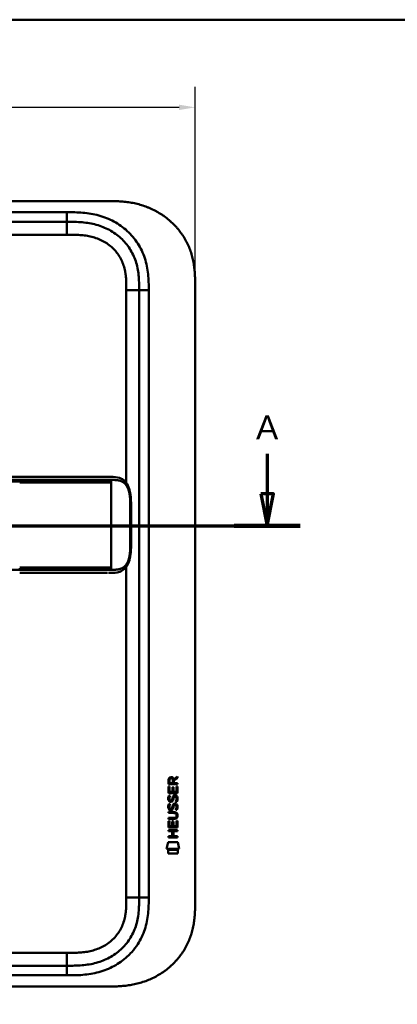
# Model space of a CAD drawing. Header units: millimetres. Extents: x 20 to 833, y 20 to 574.
# Tile 4 of 12: x 253 to 371, y 267 to 574. Entities that reach past the tile are written whole.
import ezdxf

# ---------------------------------------------------------------- set-up
doc = ezdxf.new("R2010")
doc.units = ezdxf.units.MM
doc.header["$LTSCALE"] = 2
for name, color, linetype, lineweight in [('Bemaßungen(DIN)', 7, 'Continuous', 25), ('Schnittansichtslinien(DIN)', 7, 'Continuous', 70), ('Sichtbare Kanten(DIN)', 7, 'Continuous', 50), ('Sichtbare tangentiale Kanten(DIN)', 7, 'Continuous', 50), ('Skizziergeometrie(DIN)', 7, 'Continuous', 50)]:
    doc.layers.add(name, color=color, linetype=linetype, lineweight=lineweight)
doc.styles.add('Aktuell-DINGroßer Text', font='arial.ttf')
doc.styles.add('STANDARD-DIN~0', font='arial.ttf')
doc.dimstyles.new('CAD-LAN', dxfattribs={"dimscale": 2, "dimtxt": 3.5, "dimasz": 2.5, "dimexe": 3.175, "dimexo": 0, "dimgap": 0.8, "dimtad": 1, "dimrnd": 1e-08, "dimtxsty": 'STANDARD-DIN~0', "dimcen": 0.09, "dimdle": 10, "dimclrd": 250, "dimclre": 250, "dimclrt": 250, "dimadec": 0, "dimazin": 2, "dimtfac": 1, "dimtmove": 0, "dimatfit": 3, "dimfxl": 1, "dimtolj": 1, "dimtzin": 0, "dimlwd": 25, "dimlwe": 25, "dimarcsym": 0})

# ---------------------------------------------------------------- blocks, each defined once
blk = doc.blocks.new('Ränder Standardrahmen')
at = {"layer": 'Skizziergeometrie(DIN)', "flags": 128}
blk.add_lwpolyline([(10, 10), (10, 287), (410, 287), (410, 10), (10, 10)], dxfattribs=at)
blk = doc.blocks.new('2DTransSchnitt0')
at = {"layer": 'Schnittansichtslinien(DIN)', "linetype": 'Continuous'}
for p, q in [((38.06, 219.3), (38.06, 213.05)), ((165.23, 219.3), (165.23, 213.05)), ((37.06, 213.05), (38.06, 208.05)), ((39.06, 213.05), (37.06, 213.05)), ((38.06, 213.05), (38.06, 208.05)), ((38.06, 208.05), (39.06, 213.05)), ((164.23, 213.05), (165.23, 208.05)), ((166.23, 213.05), (164.23, 213.05)), ((165.23, 213.05), (165.23, 208.05)), ((165.23, 208.05), (166.23, 213.05)), ((32.91, 208.05), (170.38, 208.05))]:
    blk.add_line(p, q, dxfattribs=at)
at = {"layer": 'Schnittansichtslinien(DIN)', "linetype": 'Continuous', "lineweight": 140}
for p, q in [((32.91, 208.05), (43.21, 208.05)), ((160.09, 208.05), (170.38, 208.05))]:
    blk.add_line(p, q, dxfattribs=at)
at = {"layer": 'Schnittansichtslinien(DIN)', "linetype": 'Continuous', "flags": 128}
for points in [[(37.06, 213.05), (38.06, 208.05), (39.06, 213.05), (37.06, 213.05)], [(164.23, 213.05), (165.23, 208.05), (166.23, 213.05), (164.23, 213.05)]]:
    blk.add_lwpolyline(points, dxfattribs=at)
at = {"layer": 'Schnittansichtslinien(DIN)'}
for points in [[(37.06, 213.05), (38.06, 208.05), (39.06, 213.05), (37.06, 213.05)], [(164.23, 213.05), (165.23, 208.05), (166.23, 213.05), (164.23, 213.05)]]:
    blk.add_solid(points, dxfattribs=at)
at = {"layer": 'Schnittansichtslinien(DIN)', "char_height": 3.73, "attachment_point": 7, "style": 'Aktuell-DINGroßer Text'}
for insert in [(36.31, 221.55), (163.48, 221.55)]:
    blk.add_mtext('A', dxfattribs=dict(at, insert=insert))
blk = doc.blocks.new('*D9')
at = {"layer": 'Bemaßungen(DIN)', "color": 250, "linetype": 'Continuous', "lineweight": 25, "true_color": 0x3f3f3f, "transparency": 16777216}
for p, q in [((93.97, 490.66), (93.97, 553.01)), ((307.97, 490.66), (307.97, 553.01)), ((302.97, 546.66), (98.97, 546.66))]:
    blk.add_line(p, q, dxfattribs=at)
at = {"layer": 'Bemaßungen(DIN)', "color": 250, "linetype": 'Continuous', "true_color": 0x3f3f3f, "transparency": 16777216}
for points in [[(98.97, 547.49), (98.97, 545.82), (93.97, 546.66)], [(302.97, 547.49), (302.97, 545.82), (307.97, 546.66)]]:
    blk.add_solid(points, dxfattribs=at)
at = {"layer": 'Defpoints', "color": 0, "linetype": 'Continuous', "transparency": 16777216}
for p in [(93.97, 546.66), (93.97, 490.66), (307.97, 490.66)]:
    blk.add_point(p, dxfattribs=at)
at = {"layer": 'Bemaßungen(DIN)', "color": 250, "linetype": 'Continuous', "lineweight": 25, "true_color": 0x3f3f3f, "transparency": 16777216, "insert": (193.19, 555.29), "char_height": 7, "attachment_point": 1, "style": 'STANDARD-DIN~0'}
blk.add_mtext('\\A1;214', dxfattribs=at)

msp = doc.modelspace()

# ---------------------------------------------------------------- linework, layer by layer
at = {"layer": 'Sichtbare Kanten(DIN)'}
for p, q in [((280.9298, 517.4426), (122.0072, 517.4426)), ((267.9302, 510.9426), (123.0068, 510.9426)), ((290.4685, 300.2269), (290.4685, 489.6583)), ((307.9685, 490.6583), (307.9685, 299.2269)), ((253.183, 431.4392), (126.3317, 431.4392)), ((280.5928, 401.4393), (280.593, 401.4393)), ((301.2741, 337.1587), (302.4695, 337.9489)), ((302.4695, 337.9489), (302.4691, 337.5148)), ((299.6069, 332.7989), (299.6085, 334.8032)), ((299.6085, 334.8032), (299.9568, 334.8029)), ((299.6091, 335.5292), (299.6113, 336.8426)), ((302.4675, 335.5269), (299.6091, 335.5292)), ((299.9568, 334.8029), (299.9555, 333.1757)), ((299.9597, 336.7987), (299.959, 335.9105)), ((299.959, 335.9105), (300.9766, 335.9097)), ((300.9766, 335.9097), (300.9773, 336.7979)), ((301.3269, 336.7598), (301.3262, 335.9094)), ((301.3262, 335.9094), (302.4678, 335.9085)), ((302.4691, 337.5148), (301.3269, 336.7598)), ((302.1173, 333.174), (302.1186, 334.821)), ((302.1186, 334.821), (302.4671, 334.8207)), ((302.4671, 334.8207), (302.4654, 332.7967)), ((302.4678, 335.9085), (302.4675, 335.5269)), ((302.4654, 332.7967), (299.6069, 332.7989)), ((299.7786, 332.0251), (300.1173, 331.9248)), ((299.9555, 333.1757), (300.8502, 333.175)), ((300.8502, 333.175), (300.8513, 334.6219)), ((300.8513, 334.6219), (301.1998, 334.6216)), ((301.1998, 334.6216), (301.1986, 333.1747)), ((301.1986, 333.1747), (302.1173, 333.174)), ((301.7072, 331.7221), (301.6954, 331.7221)), ((299.7766, 329.4786), (300.1153, 329.3782)), ((299.975, 330.6935), (299.9822, 330.6762)), ((300.6589, 330.5958), (300.6697, 330.6126)), ((301.7051, 329.1755), (301.6934, 329.1755)), ((299.6018, 326.5714), (299.6021, 326.9484)), ((301.2715, 326.5701), (299.6018, 326.5714)), ((299.6021, 326.9484), (301.2479, 326.9471)), ((299.973, 328.147), (299.9802, 328.1297)), ((300.6568, 328.0492), (300.6676, 328.0661)), ((302.1516, 325.785), (302.1515, 325.7947)), ((299.5983, 322.0613), (299.5999, 324.0655)), ((299.5999, 324.0655), (299.9483, 324.0652)), ((299.6003, 324.6366), (299.6006, 325.0137)), ((301.2461, 324.6353), (299.6003, 324.6366)), ((299.6006, 325.0137), (301.2703, 325.0124)), ((299.9483, 324.0652), (299.947, 322.4381)), ((300.8417, 322.4374), (300.8428, 323.8843)), ((300.8428, 323.8843), (301.1913, 323.884)), ((301.1913, 323.884), (301.1901, 322.4371)), ((302.1087, 322.4364), (302.11, 324.0835)), ((302.11, 324.0835), (302.4584, 324.0832)), ((302.4584, 324.0832), (302.4568, 322.059)), ((299.5961, 320.8908), (299.5964, 321.2679)), ((300.8391, 320.8898), (299.5961, 320.8908)), ((299.5964, 321.2679), (302.455, 321.2656)), ((302.4568, 322.059), (299.5983, 322.0613)), ((299.947, 322.4381), (300.8417, 322.4374)), ((300.8379, 319.3322), (300.8391, 320.8898)), ((301.1901, 322.4371), (302.1087, 322.4364)), ((301.1955, 320.8895), (301.1942, 319.3319)), ((302.4547, 320.8885), (301.1955, 320.8895)), ((302.455, 321.2656), (302.4547, 320.8885)), ((299.0634, 315.379), (299.5224, 317.5118)), ((299.5224, 317.5118), (302.5286, 317.5094)), ((299.5945, 318.9561), (299.5948, 319.3331)), ((302.4531, 318.9539), (299.5945, 318.9561)), ((299.5948, 319.3331), (300.8379, 319.3322)), ((301.1942, 319.3319), (302.4534, 319.3309)), ((302.4534, 319.3309), (302.4531, 318.9539)), ((302.5286, 317.5094), (302.9785, 315.3759)), ((302.9785, 315.3759), (299.0634, 315.379)), ((299.5219, 313.9512), (299.5228, 315.0932)), ((302.5189, 313.9488), (299.5219, 313.9512)), ((299.5228, 315.0932), (302.5198, 315.0908)), ((302.5198, 315.0908), (302.5189, 313.9488)), ((123.0068, 278.9426), (267.9302, 278.9426)), ((122.0072, 272.4426), (280.9298, 272.4426))]:
    msp.add_line(p, q, dxfattribs=at)
for centre, major_axis, ratio, start_param, end_param in [((301.1383, 336.0259), (0.9765, -1.2741), 0.51804149, 2.7627686, 3.73551306), ((299.7454, 335.9452), (1.2419, 1.6396), 0.59949376, 5.87816498, 6.70897252), ((301.0475, 330.0352), (0.8393, 1.6425), 0.45910241, 5.97618772, 6.49757551), ((301.241, 333.8041), (1.1034, 3.2961), 0.23129477, 2.81246194, 2.87342131), ((300.7203, 331.4874), (0.5741, 1.0041), 0.54384094, 2.75343041, 3.21372411), ((300.6004, 330.6202), (0.0982, 0.1394), 0.36417157, 4.48449266, 4.7925708), ((301.0467, 327.4909), (0.838, 1.6403), 0.45945215, 5.97601121, 6.497704), ((301.3248, 331.5044), (1.192, 3.5398), 0.22151613, 2.82630526, 2.88544623), ((300.726, 328.9496), (0.5826, 1.0124), 0.54160498, 2.75690927, 3.21474058), ((300.5984, 328.0737), (0.0982, 0.1394), 0.36417158, 4.48449266, 4.7925708), ((297.4307, 329.3174), (4.8083, -4.3226), 0.37420137, 5.88811297, 6.60645232), ((297.4268, 322.2733), (4.8136, 4.3126), 0.37426609, 5.95992819, 6.67839211), ((278.7184, 345.6219), (23.2662, -20.361), 0.13713392, 6.12750203, 6.40243503)]:
    msp.add_ellipse(centre, major_axis=major_axis, ratio=ratio, start_param=start_param, end_param=end_param, dxfattribs=at)
for points, degree, knots in [([(307.9685, 490.6583), (307.9686, 491.2125), (307.9682, 492.3291), (307.9349, 493.7438), (307.8579, 495.1699), (307.7544, 496.3181), (307.5588, 497.7575), (307.3447, 498.9096), (306.9962, 500.3433), (306.6503, 501.482), (306.1299, 502.8868), (305.6425, 503.9923), (304.9441, 505.3426), (304.3149, 506.3941), (303.4432, 507.6638), (302.6794, 508.6407), (301.6472, 509.805), (300.762, 510.6881), (299.5881, 511.7244), (298.5983, 512.4969), (297.306, 513.3862), (296.2315, 514.0348), (294.8465, 514.7633), (293.7086, 515.2793), (292.258, 515.84), (291.0784, 516.2213), (289.5887, 516.6161), (288.3882, 516.8682), (286.8841, 517.1101), (285.681, 517.2484), (284.1831, 517.3633), (282.6938, 517.4269), (281.5154, 517.4402), (280.9298, 517.4426)], 3, [0.023258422, 0.023258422, 0.023258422, 0.023258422, 0.063955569, 0.104652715, 0.125001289, 0.165698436, 0.186047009, 0.226744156, 0.247092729, 0.287789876, 0.308138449, 0.348835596, 0.369184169, 0.409881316, 0.430229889, 0.470927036, 0.491275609, 0.531972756, 0.552321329, 0.593018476, 0.613367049, 0.654064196, 0.67441277, 0.715109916, 0.73545849, 0.776155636, 0.79650421, 0.837201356, 0.85754993, 0.898247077, 0.91859565, 0.959292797, 0.999989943, 0.999989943, 0.999989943, 0.999989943]), ([(290.4685, 489.6583), (290.4685, 490.4582), (290.467, 492.0422), (290.3364, 494.3482), (290.0068, 496.5655), (289.2592, 499.3941), (287.7003, 502.6726), (284.8699, 506.0153), (281.2859, 508.558), (277.8517, 509.9203), (274.9341, 510.5576), (272.6689, 510.8343), (270.3318, 510.9413), (268.7357, 510.9426), (267.9302, 510.9426)], 3, [0, 0, 0, 0, 0.24350134, 0.48700269, 0.73050403, 0.97400537, 1.46100806, 1.94801074, 2.43501343, 2.92201611, 3.16551746, 3.4090188, 3.65252014, 3.89602232, 3.89602232, 3.89602232, 3.89602232]), ([(253.1872, 431.4392), (257.1207, 431.4392), (261.0624, 431.4392), (267.2224, 431.4392), (269.4622, 431.4392), (273.1422, 431.4392), (274.6241, 431.4393), (276.807, 431.4392), (277.5758, 431.4393), (278.528, 431.4392), (278.7597, 431.4392), (279.059, 431.4392), (279.133, 431.4392), (279.2305, 431.4392), (279.2547, 431.4392), (279.2868, 431.4392), (279.2948, 431.4392), (279.3053, 431.4392), (279.3079, 431.4392), (279.3113, 431.4392), (279.3122, 431.4392), (279.3133, 431.4392), (279.3135, 431.4392), (279.3139, 431.4392), (279.314, 431.4392), (279.3141, 431.4392), (279.3142, 431.4392), (279.3142, 431.4392)], 3, [0, 0, 0, 0, 1.18030513, 1.18030513, 1.85221023, 1.85221023, 2.31117027, 2.31117027, 2.57479369, 2.57479369, 2.66233239, 2.66233239, 2.6914953, 2.6914953, 2.70121566, 2.70121566, 2.70445582, 2.70445582, 2.70553596, 2.70553596, 2.70589608, 2.70589608, 2.70601618, 2.70601618, 2.70605624, 2.70605624, 2.70608732, 2.70608732, 2.70608732, 2.70608732]), ([(280.9583, 431.4392), (280.958, 431.4392), (280.8366, 431.4392), (280.5934, 431.4391), (280.2731, 431.4392), (279.9459, 431.4392), (279.6089, 431.4392), (279.3962, 431.4392), (279.3142, 431.4392)], 5, [25.640765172, 25.640765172, 25.640765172, 25.640765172, 25.640765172, 25.640765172, 25.64100059, 25.735204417, 25.829408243, 25.887845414, 25.887845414, 25.887845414, 25.887845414, 25.887845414, 25.887845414]), ([(280.9758, 431.4392), (280.9759, 431.4392), (280.9759, 431.4392), (280.9761, 431.4392), (280.9763, 431.4392), (280.9765, 431.4392), (280.9767, 431.4392), (280.977, 431.4392), (280.9773, 431.4392), (280.9778, 431.4392), (280.9782, 431.4392), (280.9793, 431.4392), (280.98, 431.4392), (280.9822, 431.4392), (280.9837, 431.4392), (280.9895, 431.4392), (280.9936, 431.4392), (281.0097, 431.4392), (281.0214, 431.4392), (281.0679, 431.4392), (281.1022, 431.4392), (281.2394, 431.4391), (281.3422, 431.4389), (281.7537, 431.4366), (282.061, 431.4316), (283.2778, 431.3721), (284.1693, 431.2302), (285.3636, 430.6285), (285.7519, 430.3458), (286.5315, 429.5259), (286.9037, 428.922), (287.4146, 427.6416), (287.5883, 426.9814), (287.8302, 425.59), (287.8983, 424.8463), (287.9851, 423.0658), (287.9774, 422.0193), (287.9772, 418.3241), (287.9774, 415.6717), (287.9773, 411.0859), (288.0425, 409.1055), (287.6993, 406.4036), (287.5263, 405.5943), (287.0342, 404.233), (286.7209, 403.6505), (286.0127, 402.7642), (285.6215, 402.4276), (284.7106, 401.889), (284.1724, 401.7076), (282.8672, 401.4576), (282.0723, 401.4414), (281.2236, 401.4393), (281.1751, 401.4393), (281.1022, 401.4392), (281.0779, 401.4392), (281.0411, 401.4392), (281.0288, 401.4392), (281.01, 401.4392), (281.0037, 401.4392), (280.994, 401.4392), (280.9907, 401.4392), (280.9856, 401.4392), (280.9839, 401.4392), (280.9812, 401.4392), (280.9802, 401.4392), (280.9787, 401.4392), (280.9782, 401.4392), (280.9773, 401.4392), (280.977, 401.4392), (280.9765, 401.4392), (280.9763, 401.4392), (280.9761, 401.4392), (280.976, 401.4392), (280.9758, 401.4392), (280.9757, 401.4392), (280.9757, 401.4392)], 3, [0, 0, 0, 0, 0.00002517, 0.00002517, 0.0000657, 0.0000657, 0.00010821, 0.00010821, 0.00017379, 0.00017379, 0.00028675, 0.00028675, 0.00051357, 0.00051357, 0.00104993, 0.00104993, 0.00260387, 0.00260387, 0.00726165, 0.00726165, 0.02122921, 0.02122921, 0.06312852, 0.06312852, 0.18884168, 0.18884168, 0.56899508, 0.56899508, 0.77197744, 0.77197744, 1.03154246, 1.03154246, 1.24813072, 1.24813072, 1.47197291, 1.47197291, 1.78480247, 1.78480247, 2.58052662, 2.58052662, 3.16055396, 3.16055396, 3.41578773, 3.41578773, 3.65196949, 3.65196949, 3.86579888, 3.86579888, 4.11088265, 4.11088265, 4.43686919, 4.43686919, 4.45665191, 4.45665191, 4.46654379, 4.46654379, 4.471493, 4.471493, 4.47397333, 4.47397333, 4.47522072, 4.47522072, 4.47585242, 4.47585242, 4.47617653, 4.47617653, 4.47634667, 4.47634667, 4.47643896, 4.47643896, 4.47649043, 4.47649043, 4.47651878, 4.47651878, 4.47654878, 4.47654878, 4.47654878, 4.47654878]), ([(279.8109, 401.4392), (279.4251, 401.4392), (279.0583, 401.4392), (278.254, 401.4392), (277.8347, 401.4392), (276.5697, 401.4392), (275.681, 401.4392), (272.8081, 401.4392), (270.7276, 401.4392), (265.5805, 401.4392), (262.4717, 401.4392), (257.3103, 401.4392), (255.2465, 401.4392), (253.183, 401.4392)], 3, [0, 0, 0, 0, 0.15341729, 0.15341729, 0.30477176, 0.30477176, 0.5966116, 0.5966116, 1.22499546, 1.22499546, 2.15453416, 2.15453416, 2.77360416, 2.77360416, 2.77360416, 2.77360416]), ([(280.593, 401.4393), (280.593, 401.4393), (280.593, 401.4393), (280.5929, 401.4393), (280.5929, 401.4393), (280.5928, 401.4393), (280.5926, 401.4393), (280.5921, 401.4393), (280.5917, 401.4393), (280.5901, 401.4393), (280.5887, 401.4393), (280.583, 401.4393), (280.5784, 401.4393), (280.5601, 401.4393), (280.5458, 401.4393), (280.4884, 401.4392), (280.444, 401.4392), (280.2641, 401.4392), (280.1241, 401.4392), (279.9278, 401.4392), (279.8749, 401.4392), (279.8174, 401.4392), (279.8161, 401.4392), (279.8137, 401.4392), (279.8127, 401.4392), (279.8115, 401.4392), (279.8113, 401.4392), (279.8111, 401.4392), (279.8111, 401.4392), (279.811, 401.4392), (279.811, 401.4392), (279.8109, 401.4392)], 3, [0.000046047, 0.000046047, 0.000046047, 0.000046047, 0.000073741, 0.000073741, 0.000115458, 0.000115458, 0.000218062, 0.000218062, 0.000461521, 0.000461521, 0.00119141, 0.00119141, 0.003379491, 0.003379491, 0.009941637, 0.009941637, 0.029627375, 0.029627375, 0.088699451, 0.088699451, 0.110842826, 0.110842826, 0.111361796, 0.111361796, 0.111751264, 0.111751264, 0.11179812, 0.11179812, 0.111811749, 0.111811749, 0.11182181, 0.11182181, 0.11182181, 0.11182181]), ([(302.1515, 325.7947), (302.1515, 325.8414), (302.1491, 325.8883), (302.1329, 326.0236), (302.1105, 326.1113), (302.036, 326.2619), (301.9897, 326.3233), (301.8697, 326.4291), (301.7988, 326.4691), (301.5818, 326.5526), (301.4222, 326.57), (301.2715, 326.5701)], 3, [0, 0, 0, 0, 0.014004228, 0.014004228, 0.040894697, 0.040894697, 0.064390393, 0.064390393, 0.08887549, 0.08887549, 0.134135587, 0.134135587, 0.134135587, 0.134135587]), ([(267.9302, 278.9426), (268.7357, 278.9426), (270.3318, 278.9439), (272.6689, 279.0509), (274.9341, 279.3275), (277.8517, 279.9649), (281.2859, 281.3272), (284.8699, 283.87), (287.7002, 287.2125), (289.2592, 290.491), (290.0068, 293.3197), (290.3364, 295.5371), (290.467, 297.8433), (290.4685, 299.4271), (290.4685, 300.2269)], 3, [59.61588276, 59.61588276, 59.61588276, 59.61588276, 59.85938486, 60.10288613, 60.3463874, 60.58988868, 61.07689122, 61.56389376, 62.05089631, 62.53789885, 62.78140012, 63.02490139, 63.26840267, 63.51190542, 63.51190542, 63.51190542, 63.51190542]), ([(280.9298, 272.4426), (281.5154, 272.445), (282.6938, 272.4582), (284.1831, 272.5219), (285.681, 272.6368), (286.8842, 272.7751), (288.3882, 273.017), (289.5888, 273.2691), (291.0784, 273.6639), (292.258, 274.0451), (293.7087, 274.6058), (294.8466, 275.1219), (296.2316, 275.8504), (297.3061, 276.4989), (298.5984, 277.3883), (299.5882, 278.1608), (300.762, 279.1971), (301.6473, 280.0801), (302.6795, 281.2445), (303.4432, 282.2213), (304.3149, 283.4911), (304.9441, 284.5425), (305.6425, 285.8928), (306.1299, 286.9983), (306.6503, 288.4031), (306.9962, 289.5419), (307.3447, 290.9756), (307.5588, 292.1277), (307.7544, 293.567), (307.8579, 294.7153), (307.9349, 296.1414), (307.9682, 297.5561), (307.9686, 298.6726), (307.9685, 299.2269)], 3, [0.000006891, 0.000006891, 0.000006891, 0.000006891, 0.040704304, 0.081401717, 0.101750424, 0.142447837, 0.162796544, 0.203493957, 0.223842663, 0.264540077, 0.284888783, 0.325586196, 0.345934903, 0.386632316, 0.406981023, 0.447678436, 0.468027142, 0.508724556, 0.529073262, 0.569770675, 0.590119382, 0.630816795, 0.651165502, 0.691862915, 0.712211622, 0.752909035, 0.773257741, 0.813955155, 0.834303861, 0.875001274, 0.895349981, 0.936047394, 0.976744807, 0.976744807, 0.976744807, 0.976744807])]:
    msp.add_open_spline(points, degree=degree, knots=knots, dxfattribs=at)
for points in [[(280.9758, 431.4392), (280.97, 431.4392), (280.9642, 431.4392), (280.9584, 431.4392)], [(280.9584, 401.4392), (280.9641, 401.4392), (280.9699, 401.4392), (280.9757, 401.4392)], [(299.6113, 336.8426), (299.6254, 337.2842), (299.8575, 337.7463), (300.4704, 337.7458)], [(300.9773, 336.7979), (300.9775, 337.071), (300.8905, 337.3964), (300.4751, 337.3967)], [(299.5776, 331.3489), (299.5953, 331.4881), (299.6367, 331.695), (299.7076, 331.8682)], [(299.7076, 331.8682), (299.7271, 331.9176), (299.7786, 332.0251), (299.7786, 332.0251)], [(300.1173, 331.9248), (300.1173, 331.9247), (299.9973, 331.5982), (299.9623, 331.4603)], [(300.8503, 331.1309), (300.9344, 331.4988), (301.0366, 331.7101), (301.1777, 331.8775)], [(301.1777, 331.8775), (301.2706, 331.9879), (301.4009, 332.0601), (301.5806, 332.0842)], [(301.6954, 331.7221), (301.5737, 331.7222), (301.4985, 331.6894), (301.4243, 331.6041)], [(301.5806, 332.0842), (301.8679, 332.1225), (302.1507, 332.0223), (302.3444, 331.7058)], [(302.3444, 331.7058), (302.4544, 331.5252), (302.5082, 331.3062), (302.508, 331.0365)], [(299.653, 328.0001), (299.5625, 328.2408), (299.5336, 328.4741), (299.5755, 328.8024)], [(299.6551, 330.5467), (299.5645, 330.7874), (299.5356, 331.0207), (299.5776, 331.3489)], [(299.5755, 328.8024), (299.5933, 328.9415), (299.6347, 329.1485), (299.7056, 329.3216)], [(300.2144, 330.086), (299.991, 330.1189), (299.7613, 330.2643), (299.6551, 330.5467)], [(299.7056, 329.3216), (299.7251, 329.3711), (299.7766, 329.4785), (299.7766, 329.4786)], [(299.9603, 328.9137), (299.8962, 328.6612), (299.89, 328.4369), (299.9484, 328.221)], [(299.9623, 331.4603), (299.8983, 331.2078), (299.8921, 330.9835), (299.9504, 330.7675)], [(300.1153, 329.3782), (300.1152, 329.3781), (299.9953, 329.0516), (299.9603, 328.9137)], [(300.187, 330.4635), (300.334, 330.4036), (300.5224, 330.4393), (300.6277, 330.5539)], [(300.3691, 330.0733), (300.2684, 330.0746), (300.2474, 330.0812), (300.2144, 330.086)], [(300.9969, 330.4378), (300.8816, 330.2279), (300.6866, 330.0692), (300.3691, 330.0733)], [(300.6697, 330.6126), (300.7384, 330.7222), (300.7953, 330.8857), (300.8503, 331.1309)], [(300.8483, 328.5844), (300.9323, 328.9522), (301.0346, 329.1635), (301.1756, 329.331)], [(301.1896, 330.9805), (301.1352, 330.7406), (301.0728, 330.5756), (300.9969, 330.4378)], [(301.1756, 329.331), (301.2686, 329.4413), (301.3989, 329.5135), (301.5786, 329.5376)], [(301.2363, 328.6326), (301.2286, 328.6025), (301.1884, 328.4363), (301.1876, 328.434)], [(301.2384, 331.1792), (301.2306, 331.1491), (301.1904, 330.9829), (301.1896, 330.9805)], [(301.4223, 329.0576), (301.3516, 328.969), (301.291, 328.8308), (301.2363, 328.6326)], [(301.4243, 331.6041), (301.3536, 331.5155), (301.293, 331.3774), (301.2384, 331.1792)], [(301.6934, 329.1755), (301.5717, 329.1756), (301.4965, 329.1428), (301.4223, 329.0576)], [(301.5786, 329.5376), (301.8659, 329.576), (302.1487, 329.4757), (302.3423, 329.1593)], [(301.8992, 330.1393), (301.8993, 330.1394), (302.0541, 330.3934), (302.113, 330.678)], [(302.2679, 330.0526), (302.2475, 330.0573), (301.8993, 330.1393), (301.8992, 330.1393)], [(302.111, 328.1314), (302.1799, 328.4646), (302.1796, 328.7406), (302.0734, 328.9379)], [(302.113, 330.678), (302.182, 331.0112), (302.1816, 331.2872), (302.0755, 331.4844)], [(302.4926, 330.7709), (302.4627, 330.4399), (302.3047, 330.1102), (302.2679, 330.0526)], [(302.3423, 329.1593), (302.4524, 328.9786), (302.5061, 328.7596), (302.5059, 328.4899)], [(302.508, 331.0365), (302.5079, 330.9516), (302.5012, 330.8659), (302.4926, 330.7709)], [(300.2124, 327.5394), (299.9889, 327.5724), (299.7593, 327.7177), (299.653, 328.0001)], [(300.185, 327.9169), (300.3319, 327.857), (300.5204, 327.8928), (300.6256, 328.0074)], [(300.367, 327.5267), (300.2664, 327.528), (300.2454, 327.5346), (300.2124, 327.5394)], [(300.9949, 327.8912), (300.8796, 327.6814), (300.6845, 327.5226), (300.367, 327.5267)], [(300.6676, 328.0661), (300.7364, 328.1757), (300.7933, 328.3392), (300.8483, 328.5844)], [(301.1876, 328.434), (301.1332, 328.1941), (301.0708, 328.0291), (300.9949, 327.8912)], [(301.8972, 327.5928), (301.8973, 327.5928), (302.052, 327.8468), (302.111, 328.1314)], [(302.2659, 327.506), (302.2455, 327.5107), (301.8973, 327.5928), (301.8972, 327.5928)], [(302.4906, 328.2244), (302.4607, 327.8933), (302.3027, 327.5636), (302.2659, 327.506)], [(302.5059, 328.4899), (302.5059, 328.405), (302.4991, 328.3193), (302.4906, 328.2244)]]:
    msp.add_open_spline(points, degree=3, dxfattribs=at)
at = {"layer": 'Sichtbare tangentiale Kanten(DIN)'}
for p, q in [((123.0069, 513.9426), (267.9302, 513.9426)), ((267.9302, 510.9426), (267.9302, 513.9426)), ((267.9305, 506.9426), (267.9305, 510.9426)), ((267.9305, 506.9426), (123.0066, 506.9426)), ((286.4685, 429.5373), (286.4685, 489.6582)), ((286.4685, 489.6582), (290.4685, 489.6582)), ((293.4685, 489.6583), (290.4685, 489.6583)), ((293.4685, 489.6583), (293.4685, 300.2269)), ((253.183, 429.9921), (253.183, 430.4492)), ((281.6952, 430.4493), (281.6952, 429.9894)), ((281.6952, 429.6894), (281.6952, 429.9894)), ((281.6952, 403.1892), (281.6952, 429.6894)), ((253.183, 402.4292), (253.183, 402.8866)), ((281.6952, 402.8892), (281.6952, 403.1892)), ((281.6952, 402.8892), (281.6952, 402.4291)), ((286.4685, 300.2269), (286.4685, 403.3412)), ((286.4685, 300.2269), (290.4685, 300.2269)), ((290.4685, 300.2269), (293.4685, 300.2269)), ((123.0066, 282.9426), (267.9303, 282.9426)), ((267.9303, 282.9426), (267.9303, 278.9426)), ((267.9302, 278.9426), (267.9302, 275.9426)), ((267.9302, 275.9426), (123.0069, 275.9426))]:
    msp.add_line(p, q, dxfattribs=at)
for points, degree, knots in [([(267.9302, 513.9426), (268.7357, 513.9426), (270.3827, 513.9417), (272.9063, 513.8278), (275.4285, 513.521), (278.7452, 512.7984), (282.7238, 511.2242), (286.9152, 508.2529), (290.2482, 504.3204), (292.0861, 500.4516), (292.953, 497.1621), (293.3267, 494.6389), (293.4676, 492.1053), (293.4686, 490.4583), (293.4685, 489.6583)], 3, [0, 0, 0, 0, 0.24350278, 0.48700412, 0.73050547, 0.97400681, 1.46100949, 1.94801218, 2.43501487, 2.92201755, 3.16551889, 3.40902024, 3.65252158, 3.89602292, 3.89602292, 3.89602292, 3.89602292]), ([(286.4685, 489.6582), (286.4685, 489.8935), (286.4686, 490.1289), (286.468, 490.3642), (286.4677, 490.508), (286.4669, 490.6517), (286.4659, 490.7954), (286.4653, 490.8673), (286.4647, 490.9392), (286.464, 491.011), (286.4626, 491.1548), (286.4606, 491.2985), (286.458, 491.4422), (286.4567, 491.5184), (286.4551, 491.5946), (286.4534, 491.6707), (286.4518, 491.7469), (286.4498, 491.8231), (286.4476, 491.8993), (286.4434, 492.0516), (286.4383, 492.2039), (286.4319, 492.3618), (286.4193, 492.6701), (286.4032, 492.9643), (286.381, 493.2689), (286.3805, 493.2764), (286.38, 493.2839), (286.3794, 493.2914), (286.3339, 493.9082), (286.2678, 494.4973), (286.1714, 495.0863), (286.1699, 495.0952), (286.1685, 495.1041), (286.167, 495.113), (286.0689, 495.7068), (285.94, 496.2938), (285.7741, 496.8718), (285.7728, 496.876), (285.7716, 496.8802), (285.7704, 496.8845), (285.6009, 497.4727), (285.3913, 498.0558), (285.1444, 498.615), (284.8951, 499.1795), (284.6017, 499.7334), (284.2726, 500.2582), (283.9416, 500.7861), (283.5685, 501.2943), (283.1642, 501.7689), (282.759, 502.2445), (282.3149, 502.6954), (281.8454, 503.1095), (281.3775, 503.5221), (280.8786, 503.9035), (280.3579, 504.2486), (279.8381, 504.5931), (279.2934, 504.9034), (278.7343, 505.1761), (278.1753, 505.4487), (277.5944, 505.6872), (277.0079, 505.8884), (277.0045, 505.8896), (277.0011, 505.8908), (276.9977, 505.8919), (276.4181, 506.0903), (275.8217, 506.2563), (275.2225, 506.3904), (275.2172, 506.3916), (275.2119, 506.3928), (275.2065, 506.394), (274.6169, 506.5254), (274.0247, 506.6264), (273.4245, 506.7038), (273.4153, 506.705), (273.406, 506.7061), (273.3967, 506.7073), (272.8036, 506.7831), (272.2157, 506.8349), (271.5984, 506.8709), (271.591, 506.8714), (271.5836, 506.8718), (271.5762, 506.8722), (271.2708, 506.8898), (270.9765, 506.9026), (270.6752, 506.9125), (270.3653, 506.9226), (270.0568, 506.9294), (269.7491, 506.9339), (269.1406, 506.9427), (268.5353, 506.9427), (267.9305, 506.9426)], 3, [0, 0, 0, 0, 0.07060207, 0.07060207, 0.07060207, 0.11373454, 0.11373454, 0.11373454, 0.13530078, 0.13530078, 0.13530078, 0.17843325, 0.17843325, 0.17843325, 0.20129346, 0.20129346, 0.20129346, 0.22415366, 0.22415366, 0.22415366, 0.26987408, 0.26987408, 0.26987408, 0.35911937, 0.35911937, 0.35911937, 0.36131491, 0.36131491, 0.36131491, 0.54166811, 0.54166811, 0.54166811, 0.54438603, 0.54438603, 0.54438603, 0.72618446, 0.72618446, 0.72618446, 0.72751094, 0.72751094, 0.72751094, 0.91259961, 0.91259961, 0.91259961, 1.09946464, 1.09946464, 1.09946464, 1.28744241, 1.28744241, 1.28744241, 1.47585283, 1.47585283, 1.47585283, 1.66365172, 1.66365172, 1.66365172, 1.85112331, 1.85112331, 1.85112331, 2.0385317, 2.0385317, 2.0385317, 2.03961629, 2.03961629, 2.03961629, 2.22474234, 2.22474234, 2.22474234, 2.22639223, 2.22639223, 2.22639223, 2.40854299, 2.40854299, 2.40854299, 2.41135265, 2.41135265, 2.41135265, 2.59141614, 2.59141614, 2.59141614, 2.59357867, 2.59357867, 2.59357867, 2.68283781, 2.68283781, 2.68283781, 2.77462091, 2.77462091, 2.77462091, 2.95612724, 2.95612724, 2.95612724, 2.95612724]), ([(253.1822, 429.9921), (253.182, 429.9921), (251.5961, 429.9921), (248.4251, 429.9921), (242.0845, 429.9921), (232.571, 429.9921), (219.8814, 429.992), (205.6146, 429.9922), (189.7614, 429.992), (173.8947, 429.9923), (158.0384, 429.9918), (145.3625, 429.9925), (135.8092, 429.9916), (129.4758, 429.9927), (126.3316, 429.9917)], 5, [0, 0, 0, 0, 0, 0, 0.00011489, 0.79293644, 1.58575799, 3.17140109, 4.75704419, 6.34268728, 7.92833038, 9.51397348, 11.09961657, 12.68816757, 12.68816757, 12.68816757, 12.68816757, 12.68816757, 12.68816757]), ([(126.3317, 430.4494), (131.6256, 430.4493), (136.9014, 430.4493), (142.1857, 430.4493), (161.5346, 430.4493), (180.8829, 430.4493), (200.2486, 430.4493), (213.2534, 430.4493), (226.2189, 430.4493), (239.2291, 430.4493), (243.878, 430.4492), (248.5383, 430.4493), (253.183, 430.4492)], 3, [0, 0, 0, 0, 1.58564176, 1.58564176, 1.58564176, 7.39154159, 7.39154159, 7.39154159, 11.29043221, 11.29043221, 11.29043221, 12.68363199, 12.68363199, 12.68363199, 12.68363199]), ([(253.183, 430.4492), (253.188, 430.4492), (253.193, 430.4492), (253.198, 430.4492), (253.8262, 430.4492), (254.4539, 430.4492), (255.0813, 430.4492), (255.7086, 430.4492), (256.3355, 430.4492), (256.962, 430.4492), (257.5885, 430.4493), (258.2146, 430.4493), (258.8404, 430.4493), (259.4662, 430.4493), (260.0917, 430.4493), (260.7173, 430.4493), (261.3428, 430.4492), (261.9685, 430.4492), (262.5944, 430.4492), (263.2203, 430.4492), (263.8464, 430.4493), (264.4732, 430.4493), (265.0999, 430.4493), (265.7273, 430.4493), (266.3555, 430.4493), (266.9837, 430.4493), (267.6129, 430.4493), (268.2422, 430.4493), (268.8716, 430.4492), (269.5012, 430.4492), (270.1284, 430.4492), (270.7556, 430.4492), (271.3804, 430.4493), (271.9998, 430.4493), (272.6193, 430.4494), (273.2336, 430.4495), (273.8403, 430.4494), (274.447, 430.4494), (275.0463, 430.4493), (275.6338, 430.4493), (276.2212, 430.4493), (276.7965, 430.4493), (277.3518, 430.4493), (277.9071, 430.4493), (278.442, 430.4493), (278.9509, 430.4493), (279.4598, 430.4493), (279.9421, 430.4493), (280.3972, 430.4493), (280.6247, 430.4493), (280.8456, 430.4493), (281.0609, 430.4492), (281.2772, 430.4492), (281.4878, 430.4492), (281.6952, 430.4493)], 3, [0, 0, 0, 0, 0.00150168, 0.00150168, 0.00150168, 0.18990933, 0.18990933, 0.18990933, 0.37831699, 0.37831699, 0.37831699, 0.56672464, 0.56672464, 0.56672464, 0.75513229, 0.75513229, 0.75513229, 0.94353995, 0.94353995, 0.94353995, 1.1319476, 1.1319476, 1.1319476, 1.32035525, 1.32035525, 1.32035525, 1.50876291, 1.50876291, 1.50876291, 1.69717056, 1.69717056, 1.69717056, 1.88557821, 1.88557821, 1.88557821, 2.07398587, 2.07398587, 2.07398587, 2.26239352, 2.26239352, 2.26239352, 2.45080117, 2.45080117, 2.45080117, 2.63920883, 2.63920883, 2.63920883, 2.82761648, 2.82761648, 2.82761648, 2.92182031, 2.92182031, 2.92182031, 3.01642875, 3.01642875, 3.01642875, 3.01642875]), ([(281.6952, 429.9894), (281.581, 429.9894), (281.4725, 429.9894), (281.3605, 429.9894), (280.3381, 429.9895), (279.1601, 429.9895), (277.8571, 429.9896), (277.0294, 429.9896), (276.1574, 429.9897), (275.26, 429.9899), (274.6825, 429.9899), (274.0944, 429.99), (273.4998, 429.9902), (272.9053, 429.9903), (272.3042, 429.9904), (271.6994, 429.9905), (271.0946, 429.9906), (270.486, 429.9907), (269.8753, 429.9908), (269.2645, 429.9909), (268.6516, 429.991), (268.0372, 429.9911), (263.7363, 429.9918), (259.3783, 429.9921), (255.0401, 429.9921), (254.4208, 429.9921), (253.8014, 429.9921), (253.183, 429.9921)], 3, [0, 0, 0, 0, 0.04983172, 0.04983172, 0.04983172, 0.50458984, 0.50458984, 0.50458984, 0.79343276, 0.79343276, 0.79343276, 0.97933302, 0.97933302, 0.97933302, 1.16523327, 1.16523327, 1.16523327, 1.35113353, 1.35113353, 1.35113353, 1.53703379, 1.53703379, 1.53703379, 2.83833561, 2.83833561, 2.83833561, 3.02412097, 3.02412097, 3.02412097, 3.02412097]), ([(281.6952, 430.4493), (281.7669, 430.4493), (281.9101, 430.4493), (282.1944, 430.449), (282.6135, 430.446), (283.158, 430.4268), (283.7513, 430.3726), (284.3824, 430.2496), (284.9776, 430.0459), (285.5308, 429.7434), (286.0334, 429.3312), (286.4807, 428.799), (286.943, 428.0067), (287.3533, 426.8784), (287.5964, 425.57), (287.7039, 424.1853), (287.7309, 422.8179), (287.7306, 421.7133), (287.7305, 420.7802), (287.7306, 419.8198), (287.7305, 418.8153), (287.7305, 417.694), (287.7305, 416.4396), (287.7305, 415.1853), (287.7305, 414.0641), (287.7306, 413.0595), (287.7305, 412.0988), (287.7306, 411.1656), (287.7309, 410.0607), (287.7039, 408.6931), (287.5963, 407.3082), (287.3532, 405.9997), (286.9428, 404.8713), (286.4805, 404.0791), (286.0331, 403.5469), (285.5304, 403.1347), (284.977, 402.8322), (284.3817, 402.6286), (283.7505, 402.5057), (283.1571, 402.4515), (282.6127, 402.4324), (282.1938, 402.4294), (281.9097, 402.4291), (281.7667, 402.4291), (281.6952, 402.4291)], 5, [0, 0, 0, 0, 0, 0, 0.05450622, 0.10941767, 0.21924056, 0.32906346, 0.43888635, 0.54870925, 0.65853214, 0.76835504, 0.87817793, 0.98800083, 1.09782372, 1.31746951, 1.5371153, 1.6469382, 1.75676109, 1.81925741, 1.88175374, 2.00674639, 2.13173903, 2.25673168, 2.38172433, 2.50671698, 2.63170962, 2.69420595, 2.75670227, 2.86653808, 2.97637388, 3.1960455, 3.41571711, 3.52555292, 3.63538872, 3.74522453, 3.85506034, 3.96489614, 4.07473195, 4.18456776, 4.29440356, 4.40423937, 4.45915727, 4.51350934, 4.51350934, 4.51350934, 4.51350934, 4.51350934, 4.51350934]), ([(253.183, 429.6955), (253.5544, 429.6955), (254.2976, 429.6955), (255.4126, 429.6955), (256.8995, 429.6955), (258.759, 429.6952), (260.6186, 429.6951), (262.4778, 429.6948), (264.3349, 429.6944), (266.1882, 429.6937), (268.0353, 429.693), (269.8735, 429.6923), (271.6993, 429.6915), (273.8647, 429.6906), (276.325, 429.6897), (278.3962, 429.6895), (279.964, 429.6894), (281.0691, 429.6895), (281.6267, 429.6894), (281.6952, 429.6894)], 5, [33.33264586, 33.33264586, 33.33264586, 33.33264586, 33.33264586, 33.33264586, 33.51834921, 33.70424946, 33.89014972, 34.07604998, 34.26195024, 34.4478505, 34.63375076, 34.81965102, 35.00555128, 35.19145154, 35.3773518, 35.56325206, 35.93505258, 36.30685309, 36.35668481, 36.35668481, 36.35668481, 36.35668481, 36.35668481, 36.35668481]), ([(253.183, 402.4292), (243.2274, 402.4291), (233.243, 402.4292), (223.2965, 402.4292), (202.8672, 402.4292), (182.3932, 402.4292), (161.9554, 402.4292), (155.3711, 402.4292), (148.7809, 402.4291), (142.1837, 402.4292), (136.8784, 402.4292), (131.5632, 402.4286), (126.3316, 402.4293)], 3, [23.22998295, 23.22998295, 23.22998295, 23.22998295, 26.21683537, 26.21683537, 26.21683537, 32.35159115, 32.35159115, 32.35159115, 34.32798349, 34.32798349, 34.32798349, 35.91738638, 35.91738638, 35.91738638, 35.91738638]), ([(281.6952, 403.1892), (280.867, 403.1892), (279.9387, 403.1892), (278.9116, 403.1891), (278.398, 403.1891), (277.8617, 403.189), (277.3082, 403.1889), (276.7547, 403.1889), (276.1842, 403.1888), (275.6017, 403.1886), (275.0192, 403.1884), (274.4248, 403.1882), (273.8229, 403.188), (273.2211, 403.1878), (272.6117, 403.1875), (271.9979, 403.1873), (271.3841, 403.187), (270.766, 403.1868), (270.1454, 403.1865), (269.5248, 403.1863), (268.9017, 403.186), (268.2771, 403.1858), (267.6525, 403.1855), (267.0263, 403.1853), (266.3991, 403.185), (265.7719, 403.1848), (265.1438, 403.1846), (264.5151, 403.1844), (263.8864, 403.1842), (263.2571, 403.184), (262.6275, 403.1839), (261.998, 403.1838), (261.3682, 403.1837), (260.7383, 403.1836), (260.1084, 403.1835), (259.4784, 403.1835), (258.8484, 403.1834), (258.2184, 403.1833), (257.5884, 403.1833), (256.9585, 403.1832), (256.3285, 403.1832), (255.6987, 403.1832), (255.0688, 403.1832), (254.4401, 403.1832), (253.8114, 403.1832), (253.183, 403.1832)], 3, [-0.00908222, -0.00908222, -0.00908222, -0.00908222, 0.36893398, 0.36893398, 0.36893398, 0.55794208, 0.55794208, 0.55794208, 0.74695017, 0.74695017, 0.74695017, 0.93595827, 0.93595827, 0.93595827, 1.12496637, 1.12496637, 1.12496637, 1.31397447, 1.31397447, 1.31397447, 1.50298257, 1.50298257, 1.50298257, 1.69199066, 1.69199066, 1.69199066, 1.88099876, 1.88099876, 1.88099876, 2.07000686, 2.07000686, 2.07000686, 2.25901496, 2.25901496, 2.25901496, 2.44802306, 2.44802306, 2.44802306, 2.63703115, 2.63703115, 2.63703115, 2.82603925, 2.82603925, 2.82603925, 3.01470527, 3.01470527, 3.01470527, 3.01470527]), ([(253.183, 402.8866), (253.5602, 402.8866), (254.3152, 402.8866), (255.4482, 402.8865), (256.9593, 402.8865), (258.8491, 402.8867), (260.7394, 402.8867), (262.6297, 402.8868), (264.5184, 402.887), (266.4039, 402.8873), (268.2837, 402.8876), (270.1541, 402.8879), (272.0099, 402.8882), (273.8398, 402.8886), (275.6245, 402.8889), (277.6797, 402.8891), (279.2645, 402.8892), (280.4125, 402.8892), (281.1983, 402.8892), (281.6952, 402.8892)], 5, [0, 0, 0, 0, 0, 0, 0.18863897, 0.37764707, 0.56665517, 0.75566327, 0.94467136, 1.13367946, 1.32268756, 1.51169566, 1.70070376, 1.88971185, 2.07871995, 2.26772805, 2.45673615, 2.64574425, 3.02376044, 3.02376044, 3.02376044, 3.02376044, 3.02376044, 3.02376044]), ([(281.6952, 402.4291), (281.4875, 402.4292), (281.2765, 402.4292), (281.0599, 402.4292), (280.8445, 402.4291), (280.6237, 402.4291), (280.3961, 402.4291), (279.941, 402.4291), (279.4586, 402.4291), (278.9497, 402.4291), (278.4408, 402.4291), (277.9058, 402.4291), (277.3505, 402.4291), (276.7952, 402.4291), (276.2198, 402.4291), (275.6324, 402.4291), (275.045, 402.4291), (274.4458, 402.429), (273.8391, 402.429), (273.2325, 402.429), (272.6184, 402.429), (271.999, 402.4291), (271.3796, 402.4291), (270.755, 402.4292), (270.1278, 402.4292), (269.5007, 402.4292), (268.8712, 402.4292), (268.2418, 402.4291), (267.6125, 402.4291), (266.9833, 402.4291), (266.3551, 402.4291), (265.7268, 402.4291), (265.0994, 402.4291), (264.4725, 402.4291), (263.8457, 402.4291), (263.2195, 402.4292), (262.5935, 402.4292), (261.9675, 402.4292), (261.3418, 402.4292), (260.7162, 402.4292), (260.0906, 402.4291), (259.4651, 402.4291), (258.8393, 402.4291), (258.2136, 402.4291), (257.5875, 402.4291), (256.9611, 402.4292), (256.3347, 402.4292), (255.7079, 402.4292), (255.0807, 402.4292), (254.4486, 402.4292), (253.816, 402.4292), (253.183, 402.4292)], 3, [0.00000085, 0.00000085, 0.00000085, 0.00000085, 0.09476411, 0.09476411, 0.09476411, 0.18896239, 0.18896239, 0.18896239, 0.37735894, 0.37735894, 0.37735894, 0.56575549, 0.56575549, 0.56575549, 0.75415204, 0.75415204, 0.75415204, 0.94254859, 0.94254859, 0.94254859, 1.13094514, 1.13094514, 1.13094514, 1.31934169, 1.31934169, 1.31934169, 1.50773824, 1.50773824, 1.50773824, 1.69613479, 1.69613479, 1.69613479, 1.88453134, 1.88453134, 1.88453134, 2.07292789, 2.07292789, 2.07292789, 2.26132444, 2.26132444, 2.26132444, 2.44972099, 2.44972099, 2.44972099, 2.63811754, 2.63811754, 2.63811754, 2.82651409, 2.82651409, 2.82651409, 3.01641132, 3.01641132, 3.01641132, 3.01641132]), ([(267.9303, 282.9426), (268.0939, 282.9426), (268.2575, 282.9426), (268.4211, 282.9427), (268.8637, 282.9429), (269.3062, 282.9448), (269.7487, 282.9513), (269.901, 282.9535), (270.0534, 282.9563), (270.2057, 282.9598), (270.2819, 282.9615), (270.3581, 282.9634), (270.4342, 282.9654), (270.5104, 282.9675), (270.5865, 282.9698), (270.6659, 282.9724), (270.9759, 282.9825), (271.2703, 282.9953), (271.5758, 283.0129), (271.5832, 283.0134), (271.5906, 283.0138), (271.5981, 283.0142), (272.2154, 283.0503), (272.8033, 283.1021), (273.3964, 283.1778), (273.4057, 283.179), (273.4149, 283.1802), (273.4242, 283.1814), (274.0243, 283.2588), (274.6166, 283.3598), (275.2062, 283.4912), (275.2115, 283.4923), (275.2169, 283.4935), (275.2222, 283.4947), (275.8214, 283.6288), (276.4178, 283.7948), (276.9974, 283.9931), (277.0008, 283.9943), (277.0042, 283.9955), (277.0076, 283.9966), (277.5942, 284.1979), (278.175, 284.4364), (278.734, 284.709), (279.2932, 284.9817), (279.8379, 285.292), (280.3577, 285.6365), (280.8776, 285.9809), (281.3757, 286.3617), (281.843, 286.7736), (282.3133, 287.1882), (282.7582, 287.6397), (283.1641, 288.1162), (283.5684, 288.5907), (283.9415, 289.0989), (284.2725, 289.6269), (284.6016, 290.1517), (284.8951, 290.7055), (285.1444, 291.2701), (285.3913, 291.8293), (285.6009, 292.4123), (285.7704, 293.0006), (285.7716, 293.0049), (285.7728, 293.0091), (285.774, 293.0133), (285.94, 293.5913), (286.0689, 294.1784), (286.167, 294.7722), (286.1685, 294.781), (286.1699, 294.7899), (286.1714, 294.7988), (286.2678, 295.3879), (286.3339, 295.977), (286.3794, 296.5938), (286.38, 296.6013), (286.3805, 296.6088), (286.381, 296.6163), (286.4032, 296.9209), (286.4192, 297.2149), (286.4315, 297.5164), (286.4442, 297.8266), (286.4526, 298.1352), (286.4581, 298.443), (286.4687, 299.0396), (286.4686, 299.6339), (286.4685, 300.2269)], 3, [0, 0, 0, 0, 0.04908608, 0.04908608, 0.04908608, 0.18185581, 0.18185581, 0.18185581, 0.22756628, 0.22756628, 0.22756628, 0.25042206, 0.25042206, 0.25042206, 0.27327785, 0.27327785, 0.27327785, 0.3625385, 0.3625385, 0.3625385, 0.364701, 0.364701, 0.364701, 0.54476218, 0.54476218, 0.54476218, 0.54757673, 0.54757673, 0.54757673, 0.72972983, 0.72972983, 0.72972983, 0.73137991, 0.73137991, 0.73137991, 0.91650865, 0.91650865, 0.91650865, 0.91759337, 0.91759337, 0.91759337, 1.10500478, 1.10500478, 1.10500478, 1.29247951, 1.29247951, 1.29247951, 1.479975, 1.479975, 1.479975, 1.66869424, 1.66869424, 1.66869424, 1.85667439, 1.85667439, 1.85667439, 2.04354225, 2.04354225, 2.04354225, 2.22863457, 2.22863457, 2.22863457, 2.22996111, 2.22996111, 2.22996111, 2.41176436, 2.41176436, 2.41176436, 2.41448234, 2.41448234, 2.41448234, 2.59484103, 2.59484103, 2.59484103, 2.59703678, 2.59703678, 2.59703678, 2.68628415, 2.68628415, 2.68628415, 2.7781364, 2.7781364, 2.7781364, 2.95612108, 2.95612108, 2.95612108, 2.95612108]), ([(293.4685, 300.2269), (293.4686, 299.4271), (293.4676, 297.7802), (293.3267, 295.2465), (292.9531, 292.7232), (292.0861, 289.4335), (290.5317, 286.1614), (288.8551, 283.9716), (288.1565, 283.1926)], 3, [59.61588215, 59.61588215, 59.61588215, 59.61588215, 59.85938521, 60.10288648, 60.34638775, 60.58988902, 61.07689157, 61.37610375, 61.37610375, 61.37610375, 61.37610375]), ([(288.1565, 283.1926), (287.718, 282.7037), (286.0568, 281.0238), (282.7238, 278.661), (278.7452, 277.0868), (275.4285, 276.3642), (272.9063, 276.0574), (270.3827, 275.9435), (268.7357, 275.9426), (267.9302, 275.9426)], 3, [61.37610375, 61.37610375, 61.37610375, 61.37610375, 61.56389411, 62.05089666, 62.5378992, 62.78140047, 63.02490174, 63.26840301, 63.51190572, 63.51190572, 63.51190572, 63.51190572])]:
    msp.add_open_spline(points, degree=degree, knots=knots, dxfattribs=at)

# ---------------------------------------------------------------- block references
at = {"xscale": 2, "yscale": 2, "zscale": 2}
msp.add_blockref('Ränder Standardrahmen', (0, 0), dxfattribs=at)
at = {"layer": 'Schnittansichtslinien(DIN)', "xscale": 2, "yscale": 2, "zscale": 2}
msp.add_blockref('2DTransSchnitt0', (0, 0), dxfattribs=at)

# ---------------------------------------------------------------- dimensions: what is measured, and where the dimension line sits
at = {"layer": 'Bemaßungen(DIN)', "color": 250, "linetype": 'Continuous', "lineweight": 25, "true_color": 0x3f3f3f}
dim = msp.add_linear_dim(base=(93.9685, 546.6582), p1=(307.9685, 490.6583), p2=(93.9685, 490.6582), dimstyle='CAD-LAN', override={"dimgap": 0.8, "dimdec": 2, "dimtol": 0, "dimlim": 0, "dimtp": 0, "dimtm": 0, "dimtdec": 2, "dimtofl": 0, "dimatfit": 1}, dxfattribs=at)
dim.commit()
dim.dimension.update_dxf_attribs({"geometry": '*D9', "text_midpoint": (200.9685, 546.6582), "dimtype": 160})

doc.saveas('drawing.dxf')
